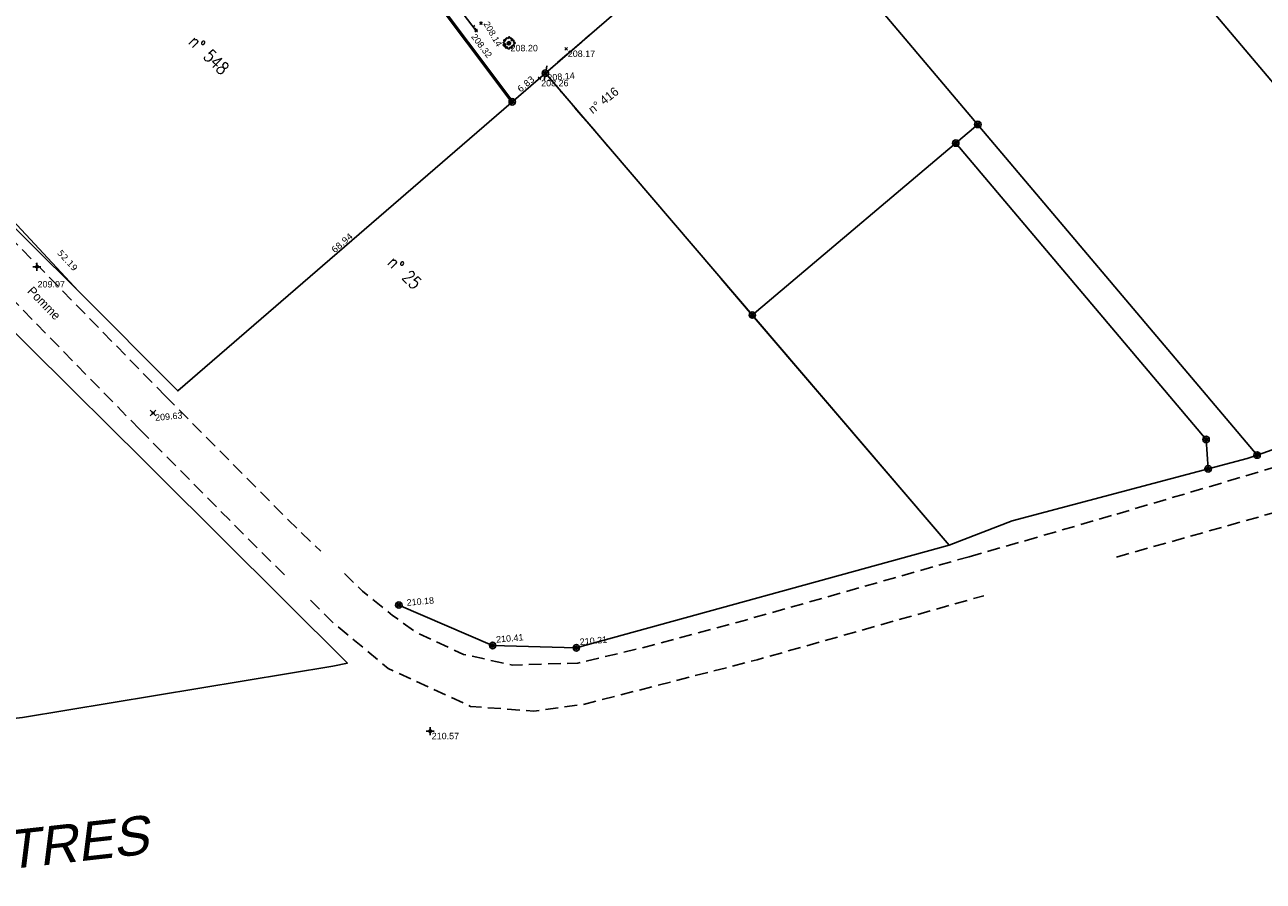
# Model space of a CAD drawing. Extents: x 1616800 to 1632437, y 2248456 to 2251974.
# Tile 234 of 256: x 1618044 to 1618237, y 2250972 to 2251105. Entities that reach past the tile are written whole.
import ezdxf
from ezdxf.enums import TextEntityAlignment as Align

# ---------------------------------------------------------------- set-up
doc = ezdxf.new("R2010")
doc.units = 0
doc.header["$LTSCALE"] = 2
doc.header["$PDMODE"] = 3
doc.header["$PDSIZE"] = 0.2
for name, pattern in [('Cadastre', [1.45, 1, -0.15, 0.15, -0.15]), ('CHEMIN', [1.5, 1, -0.5]), ('TR0', [0])]:
    doc.linetypes.add(name, pattern=pattern)
doc.layers.get('0').update_dxf_attribs({"linetype": 'CONTINUOUS'})
for name, color, linetype in [('BORNES', 8, 'CONTINUOUS'), ('CADRE', 7, 'CONTINUOUS'), ('X-PTS TOPO-TEXTE TOPOALT', 8, 'CONTINUOUS'), ('X-PTS TOPO-TOPOPOINT', 8, 'CONTINUOUS'), ('Y - FDP TOPO-COTATION', 8, 'CONTINUOUS'), ('Y - FDP TOPO-FOND _DE_PLAN', 251, 'CONTINUOUS'), ('Y - FDP TOPO-LIMITES', 8, 'CONTINUOUS'), ('Y - FDP TOPO-LIMITES_ 98061', 8, 'CONTINUOUS'), ('Y - FDP TOPO-LIMITES_08079', 8, 'CONTINUOUS'), ('Y - FDP TOPO-LIMITES_08316', 8, 'CONTINUOUS'), ('Y - FDP TOPO-LIMITES_12592', 8, 'CONTINUOUS'), ('Y-FDP TOPO-CADASTRE', 11, 'Cadastre'), ('Y-FDP TOPO-CADASTRE_NUMERO', 11, 'CONTINUOUS'), ('Y-FDP TOPO-TOP_BARBULE', 8, 'CONTINUOUS'), ('Y-FDP TOPO-TOP_BORNE', 8, 'CONTINUOUS'), ('Y-FDP TOPO-TOP_TALUS', 8, 'CONTINUOUS'), ('Y-FDP TOPO-TOP_VEGETATION_symb', 8, 'CONTINUOUS'), ('Y-FDP TOPO-TOP_VOIRIE', 8, 'CHEMIN')]:
    doc.layers.add(name, color=color, linetype=linetype)
doc.styles.add('COMPLEX', font='complex.shx')
doc.styles.get("Standard").update_dxf_attribs({"font": 'arial.ttf'})
doc.styles.add('Stylus Regular', font='stylu.ttf')
doc.styles.add('Verdana 2.0', font='verdana.ttf', dxfattribs={"width": 0.99, "height": 2})

# ---------------------------------------------------------------- blocks, each defined once
blk = doc.blocks.new('T007')
at = {"color": 0}
for p, q in [((-0.125, 0), (-0.625, 0)), ((0, 0.125), (0, 0.625)), ((0, 0), (0, 0)), ((0.125, 0), (0.625, 0)), ((0, -0.125), (0, -0.625))]:
    blk.add_line(p, q, dxfattribs=at)
blk = doc.blocks.new('TCPOINT')
at = {"color": 0}
blk.add_point((0, 0), dxfattribs=at)
at = {"layer": 'X-PTS TOPO-TEXTE TOPOALT'}
blk.add_attdef('ALT', text='', height=0.75, dxfattribs=at).set_placement((0.25, -0.25), align=Align.TOP_LEFT)
blk = doc.blocks.new('borne')
at = {"layer": 'BORNES', "color": 0}
for radius in [0.5, 0.25]:
    blk.add_circle((0, 0), radius, dxfattribs=at)
blk = doc.blocks.new('remembrement')
at = {"color": 0}
for p, q in [((0.38, 0.33, -10), (0.86, 0.76, -10)), ((-0.84, -0.75, -10), (-0.37, -0.34, -10))]:
    blk.add_line(p, q, dxfattribs=at)
for radius in [0.5, 0.25]:
    blk.add_circle((0, 0), radius, dxfattribs=at)
blk = doc.blocks.new('TCPOINT_2')
at = {"color": 0}
blk.add_point((0, 0), dxfattribs=at)
at = {"layer": 'X-PTS TOPO-TEXTE TOPOALT'}
blk.add_attdef('ALT', (0.25, 0.25), '', height=0.75, dxfattribs=at)
blk = doc.blocks.new('Arbre composé')
for centre, major_axis, start_param, end_param in [((-0.82, 0.1), (0.0621, 0.0621), 0.372067, 2.356194), ((-0.92, -0.06), (-0.114, 0.114), 4.443451, 5.394658), ((-0.72, 0.47), (-0.0621, 0.0621), 0.261799, 2.245927), ((-0.72, 0.47), (-0.0621, 0.0621), 4.560857, 6.544985), ((-0.74, 0.28), (-0.0756, 0.0756), 1.942863, 3.665191), ((-0.5, 0.25), (-0.256, 0.256), 1.472466, 2.237887), ((-0.74, 0.28), (0.0756, 0.0756), 5.235988, 6.958316), ((-0.56, 0.58), (-0.0756, 0.0756), 1.419265, 3.141593), ((-0.45, 0.67), (-0.0621, 0.0621), -0.261799, 1.722328), ((-0.5, 0.55), (-0.031, 0.031), 2.648002, 5.490599), ((-0.44, 0.4), (-0.243, 0.243), -1.12231, -0.636034), ((-0.29, 0.79), (0.0543, 0.0543), 6.27112, 9.712496), ((0, 0), (0.177, 0.177), 5.497787, 11.780972), ((-0.13, 0.86), (0.0756, 0.0756), 2.437811, 4.160139), ((-0.13, 0.86), (-0.0756, 0.0756), 2.589343, 4.311671), ((0.05, 0.93), (-0.0621, 0.0621), -0.814049, 1.170078), ((0.05, 0.93), (0.0621, 0.0621), 5.055805, 7.039932), ((0.23, 0.85), (-0.0756, 0.0756), 0.343416, 2.065744), ((0.23, 0.85), (0.0756, 0.0756), 3.63654, 5.358868), ((0.37, 0.75), (0.0611, 0.0611), 5.442007, 7.443818), ((0.42, 0.48), (-0.0439, 0.0439), -1.123056, 1.960793), ((0.45, 0.65), (0.162, 0.162), 3.648866, 4.555851), ((0.48, 0.62), (-0.0687, 0.0687), 1.943234, 4.662706), ((0.51, 0.73), (0.0414, 0.0414), 2.084224, 4.724816), ((0.66, 0.41), (0.0621, 0.0621), 6.021386, 8.005513), ((0.83, 0.21), (-0.0756, 0.0756), -0.67513, 1.047198), ((0.83, 0.21), (0.0756, 0.0756), 2.617994, 4.340322), ((0.72, 0.35), (-0.0738, 0.0738), 3.545603, 5.353199), ((0.91, 0.03), (0.0621, 0.0621), 5.497787, 7.481914), ((0.91, 0.03), (-0.0621, 0.0621), 1.942863, 3.926991), ((-0.76, -0.25), (-0.0867, 0.0867), 3.947739, 8.650944), ((-0.73, -0.41), (-0.0339, 0.0339), -0.091877, 2.941892), ((-0.62, -0.41), (-0.0621, 0.0621), 1.280346, 3.264473), ((-0.57, -0.19), (0.0595, 0.0595), 3.060826, 6.736019), ((-0.51, -0.46), (0.031, 0.031), 5.760943, 8.603541), ((-0.44, -0.69), (0.0621, 0.0621), 1.390613, 3.374741), ((-0.55, -0.52), (0.0756, 0.0756), 4.532206, 6.254534), ((-0.44, -0.69), (0.0621, 0.0621), 3.374741, 5.358868), ((-0.24, -0.71), (0.0756, 0.0756), 0.494947, 2.217275), ((-0.24, -0.71), (-0.0756, 0.0756), 3.485009, 5.207336), ((-0.07, -0.8), (0.0621, 0.0621), 1.914212, 3.89834), ((-0.02, -0.8), (0.069, 0.069), 3.361879, 4.78249), ((0.06, -0.78), (-0.0621, 0.0621), 2.356194, 4.340322), ((0.23, -0.7), (-0.0756, 0.0756), -0.523599, 1.198729), ((0.23, -0.7), (0.0756, 0.0756), 5.608055, 7.330383), ((0.43, -0.68), (-0.0621, 0.0621), 0.895666, 2.879793), ((0.54, -0.52), (-0.0756, 0.0756), 0, 1.722328), ((0.55, -0.45), (-0.0565, 0.0565), -1.34685, 0.669035), ((0.43, -0.68), (-0.0621, 0.0621), 2.879793, 4.863921), ((0.66, -0.33), (-0.0621, 0.0621), 1.419265, 3.403392), ((0.83, -0.15), (0.0756, 0.0756), 2.094395, 3.816723), ((0.83, -0.15), (-0.0756, 0.0756), -1.198729, 0.523599), ((0.74, -0.29), (0.0611, 0.0611), 3.899862, 5.901673)]:
    blk.add_ellipse(centre, major_axis=major_axis, ratio=1, start_param=start_param, end_param=end_param)

msp = doc.modelspace()

# ---------------------------------------------------------------- linework, layer by layer
at = {"layer": 'Y - FDP TOPO-FOND _DE_PLAN', "linetype": 'TR0'}
msp.add_lwpolyline([(1618006.6365, 2251092.599), (1618053.4377, 2251046.1086), (1618054.5014, 2251045.0393), (1618093.955, 2251005.8204), (1618091.6783, 2251005.3572), (1618043.264, 2250997.3238), (1617988.7767, 2250991.2518), (1617901.511, 2250985.0085), (1617894.4134, 2251084.7644), (1618006.6365, 2251092.599)], close=True, dxfattribs=at)
at = {"layer": 'Y - FDP TOPO-LIMITES', "flags": 128}
for points in [[(1618159.8898, 2251128.1121), (1618188.0254, 2251152.4292), (1618189.5386, 2251153.7374), (1618196.8589, 2251145.0181), (1618229.4013, 2251106.8301), (1618265.9976, 2251063.6014), (1618274.6116, 2251053.0419), (1618258.712, 2251046.3718), (1618235.8049, 2251038.2564)], [(1618124.8252, 2251097.8039), (1618159.8898, 2251128.1121), (1618235.8049, 2251038.2564), (1618234.2737, 2251037.7143), (1618197.5955, 2251027.9843), (1618187.7926, 2251024.1987)]]:
    msp.add_lwpolyline(points, close=True, dxfattribs=at)
at = {"layer": 'Y - FDP TOPO-LIMITES_ 98061', "flags": 128}
for points in [[(1618000.033, 2251119.6372), (1618010.804, 2251118.9442), (1618115.6175, 2251197.6704), (1618016.3138, 2251311.8142), (1617999.4777, 2251326.37), (1617969.9379, 2251352.0601), (1617934.7754, 2251382.3083), (1618000.3795, 2251451.6653), (1618016.0396, 2251467.7735), (1618112.1715, 2251442.2887), (1618276.1045, 2251385.219), (1618332.7249, 2251346.7882), (1618346.2552, 2251357.2778), (1618351.6069, 2251354.908), (1618148.3489, 2251202.3141), (1618189.5386, 2251153.7374), (1618188.0254, 2251152.4292), (1618159.8898, 2251128.1121), (1618124.8252, 2251097.8039), (1618067.4989, 2251048.255), (1618052.0285, 2251063.7931), (1618022.5176, 2251095.4882), (1618000.033, 2251119.6372)], [(1618135.6723, 2251107.1796), (1618159.8898, 2251128.1121), (1618235.8049, 2251038.2564), (1618234.2737, 2251037.7143), (1618197.5955, 2251027.9843), (1618187.7926, 2251024.1987), (1618152.236, 2251065.7623)]]:
    msp.add_lwpolyline(points, dxfattribs=at)
for points in [[(1617839.028, 2251281.8757), (1617957.6492, 2251163.9861), (1617972.2675, 2251149.4576), (1617987.9627, 2251132.6017), (1618000.033, 2251119.6372), (1618022.5176, 2251095.4882), (1618052.0285, 2251063.7931), (1618022.3498, 2251093.2164), (1617995.6481, 2251119.9194), (1617973.069, 2251141.5622), (1617904.3821, 2251209.8759), (1617835.737, 2251278.4233)], [(1618159.8898, 2251128.1121), (1618188.0254, 2251152.4292), (1618189.5386, 2251153.7374), (1618196.8589, 2251145.0181), (1618229.4013, 2251106.8301), (1618265.9976, 2251063.6014), (1618274.6116, 2251053.0419), (1618258.712, 2251046.3718), (1618235.8049, 2251038.2564)]]:
    msp.add_lwpolyline(points, close=True, dxfattribs=at)
at = {"layer": 'Y - FDP TOPO-LIMITES_08079'}
for p, q in [((1618157.086, 2251060.093), (1618192.2543, 2251089.8044)), ((1618227.8594, 2251040.6882), (1618228.1866, 2251036.0995))]:
    msp.add_line(p, q, dxfattribs=at)
at = {"layer": 'Y - FDP TOPO-LIMITES_08079', "flags": 128}
msp.add_lwpolyline([(1618188.8224, 2251086.9051), (1618227.8594, 2251040.6882)], dxfattribs=at)
at = {"layer": 'Y - FDP TOPO-LIMITES_08316'}
for p, q in [((1618152.236, 2251065.7623), (1618157.086, 2251060.093)), ((1618157.086, 2251060.093), (1618187.7926, 2251024.1987)), ((1618187.7926, 2251024.1987), (1618129.6429, 2251008.2041)), ((1618116.5933, 2251008.5703), (1618101.9652, 2251014.8764)), ((1618129.6429, 2251008.2041), (1618116.5933, 2251008.5703))]:
    msp.add_line(p, q, dxfattribs=at)
at = {"layer": 'Y - FDP TOPO-LIMITES_12592', "lineweight": 53, "flags": 128}
msp.add_lwpolyline([(1618032.143, 2251086.6511), (1618034.0704, 2251116.409), (1618077.708, 2251149.1856), (1618119.6572, 2251093.337)], dxfattribs=at)
at = {"layer": 'Y-FDP TOPO-CADASTRE', "flags": 128}
msp.add_lwpolyline([(1618134.5, 2251086.4947), (1618124.8252, 2251097.8039), (1618131.885, 2251103.9061)], dxfattribs=at)
at = {"layer": 'Y-FDP TOPO-TOP_BARBULE'}
for p, q in [((1618113.5577, 2251105.0559), (1618113.8111, 2251105.2492)), ((1618113.8609, 2251104.6583), (1618114.0117, 2251104.7733))]:
    msp.add_line(p, q, dxfattribs=at)
at = {"layer": 'Y-FDP TOPO-TOP_TALUS', "elevation": 201.34, "flags": 128}
msp.add_lwpolyline([(1618067.6896, 2251158.411), (1618070.1866, 2251156.487), (1618081.1276, 2251144.611), (1618090.8876, 2251134.286), (1618101.9106, 2251120.327), (1618114.0366, 2251104.428)], dxfattribs=at)
at = {"layer": 'Y-FDP TOPO-TOP_VOIRIE', "linetype": 'CHEMIN', "flags": 128}
for points in [[(1618061.5649, 2251042.2501), (1617986.9221, 2251118.6017)], [(1618030.6686, 2251083.168), (1618065.5804, 2251047.4351)], [(1618065.5804, 2251047.4351), (1618084.7609, 2251028.1082), (1618089.8243, 2251023.263)], [(1618061.5649, 2251042.2501), (1618079.6955, 2251023.9477), (1618084.5756, 2251019.1549)], [(1618093.4742, 2251019.7703), (1618096.3246, 2251017.0426), (1618101.0076, 2251013.2546), (1618104.6714, 2251010.6034), (1618112.0289, 2251007.1873), (1618119.7144, 2251005.515), (1618129.8957, 2251005.8306), (1618139.5314, 2251008.1117), (1618155.6655, 2251012.4351), (1618190.9023, 2251022.4131)], [(1618088.1734, 2251015.6214), (1618091.7943, 2251012.0651), (1618100.3182, 2251005.0013), (1618113.1526, 2250999.0724), (1618123.0397, 2250998.3308), (1618130.787, 2250999.3872), (1618157.8356, 2251006.3414), (1618193.2096, 2251016.3345)]]:
    msp.add_lwpolyline(points, dxfattribs=at)
at = {"layer": 'Y-FDP TOPO-TOP_VOIRIE'}
for points in [[(1618213.9456, 2251029.0611), (1618240.9386, 2251037.0697), (1618249.8614, 2251039.9353), (1618260.6973, 2251044.1143)], [(1618213.8934, 2251022.3671), (1618242.985, 2251030.555), (1618257.4072, 2251035.349)], [(1618190.9023, 2251022.4131), (1618199.6632, 2251024.9124), (1618213.9456, 2251029.0611)]]:
    msp.add_lwpolyline(points, dxfattribs=at)

# ---------------------------------------------------------------- block references
at = {"layer": 'CADRE', "color": 152}
for p, xscale, yscale, rotation in [((1618192.2599, 2251089.8092), 1.000005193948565, 1.000005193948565, 359.5529049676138), ((1618188.8224, 2251086.9051), 1.000005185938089, 1.000005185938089, 359.5529056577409)]:
    msp.add_blockref('borne', p, dxfattribs=dict(at, xscale=xscale, yscale=yscale, rotation=rotation))
at = {"layer": 'X-PTS TOPO-TOPOPOINT'}
ref = msp.add_blockref('TCPOINT_2', (1618114.7886, 2251105.607, 208.14), dxfattribs=dict(at, rotation=300.0049891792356))
ref.add_attrib('ALT', '208.14', (1618115.1301, 2251105.5155, 208.14), dxfattribs={"layer": 'X-PTS TOPO-TEXTE TOPOALT', "height": 1, "rotation": 300.004989})
ref = msp.add_blockref('TCPOINT', (1618114.0366, 2251104.428, 208.32), dxfattribs=dict(at, rotation=307.3323847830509))
ref.add_attrib('ALT', '208.32', dxfattribs={"layer": 'X-PTS TOPO-TEXTE TOPOALT', "height": 1, "rotation": 307.332385}).set_placement((1618113.9894, 2251104.0776, 208.32), align=Align.TOP_LEFT)
ref = msp.add_blockref('TCPOINT', (1618119.1316, 2251102.469, 208.2), dxfattribs=at)
ref.add_attrib('ALT', '208.20', dxfattribs={"layer": 'X-PTS TOPO-TEXTE TOPOALT', "height": 1, "rotation": 0}).set_placement((1618119.3816, 2251102.219, 208.2), align=Align.TOP_LEFT)
ref = msp.add_blockref('TCPOINT', (1618128.0646, 2251101.586, 208.17), dxfattribs=at)
ref.add_attrib('ALT', '208.17', dxfattribs={"layer": 'X-PTS TOPO-TEXTE TOPOALT', "height": 1, "rotation": 360}).set_placement((1618128.3146, 2251101.336, 208.17), align=Align.TOP_LEFT)
ref = msp.add_blockref('TCPOINT', (1618124.8252, 2251097.8039, 208.14), dxfattribs=dict(at, rotation=5.038038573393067))
ref.add_attrib('ALT', '208.14', dxfattribs={"layer": 'X-PTS TOPO-TEXTE TOPOALT', "height": 1, "rotation": 5.038039}).set_placement((1618125.0962, 2251097.5768, 208.14), align=Align.TOP_LEFT)
ref = msp.add_blockref('TCPOINT', (1618123.9156, 2251097.008, 208.26), dxfattribs=at)
ref.add_attrib('ALT', '208.26', dxfattribs={"layer": 'X-PTS TOPO-TEXTE TOPOALT', "height": 1, "rotation": 0}).set_placement((1618124.1656, 2251096.758, 208.26), align=Align.TOP_LEFT)
for p, rotation in [((1618119.6572, 2251093.337), 5.03803943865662), ((1618192.2543, 2251089.8044), 5.038027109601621), ((1618188.8224, 2251086.9051), 5.038027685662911), ((1618157.086, 2251060.093), 5.038032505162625), ((1618227.8594, 2251040.6882), 5.03802034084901), ((1618235.8049, 2251038.2564), 5.038018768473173), ((1618228.1866, 2251036.0995), 5.038020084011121)]:
    msp.add_blockref('TCPOINT', p, dxfattribs=dict(at, rotation=rotation))
ref = msp.add_blockref('TCPOINT', (1618045.5356, 2251067.623, 209.07), dxfattribs=at)
ref.add_attrib('ALT', '209.07', dxfattribs={"layer": 'X-PTS TOPO-TEXTE TOPOALT', "height": 1}).set_placement((1618045.6253, 2251065.3923, 209.07), align=Align.TOP_LEFT)
ref = msp.add_blockref('TCPOINT', (1618063.6447, 2251044.819, 209.63), dxfattribs=dict(at, rotation=5.038048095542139))
ref.add_attrib('ALT', '209.63', dxfattribs={"layer": 'X-PTS TOPO-TEXTE TOPOALT', "height": 1, "rotation": 5.038048}).set_placement((1618063.9157, 2251044.5919, 209.63), align=Align.TOP_LEFT)
ref = msp.add_blockref('TCPOINT', (1618101.9652, 2251014.8764, 210.18), dxfattribs=dict(at, rotation=5.0380411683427))
ref.add_attrib('ALT', '210.18', dxfattribs={"layer": 'X-PTS TOPO-TEXTE TOPOALT', "height": 1, "rotation": 5.038041}).set_placement((1618103.1444, 2251015.7462, 210.18), align=Align.TOP_LEFT)
ref = msp.add_blockref('TCPOINT', (1618116.5933, 2251008.5703, 210.41), dxfattribs=dict(at, rotation=5.038038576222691))
ref.add_attrib('ALT', '210.41', dxfattribs={"layer": 'X-PTS TOPO-TEXTE TOPOALT', "height": 1, "rotation": 5.038039}).set_placement((1618117.0925, 2251010.0012, 210.41), align=Align.TOP_LEFT)
ref = msp.add_blockref('TCPOINT', (1618129.6429, 2251008.2041, 210.21), dxfattribs=dict(at, rotation=5.038036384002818))
ref.add_attrib('ALT', '210.21', dxfattribs={"layer": 'X-PTS TOPO-TEXTE TOPOALT', "height": 1, "rotation": 5.038036}).set_placement((1618130.1421, 2251009.6349, 210.21), align=Align.TOP_LEFT)
ref = msp.add_blockref('TCPOINT', (1618106.842, 2250995.205, 210.57), dxfattribs=at)
ref.add_attrib('ALT', '210.57', dxfattribs={"layer": 'X-PTS TOPO-TEXTE TOPOALT', "height": 1}).set_placement((1618107.092, 2250994.955, 210.57), align=Align.TOP_LEFT)
at = {"layer": 'Y-FDP TOPO-TOP_BORNE', "color": 152}
for name, p, xscale, yscale, rotation in [('remembrement', (1618124.8252, 2251097.8039), 0.9999981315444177, 0.9999981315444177, 38.04981424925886), ('borne', (1618119.6572, 2251093.337), 0.9999981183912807, 0.9999981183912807, 38.04981497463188), ('borne', (1618157.0944, 2251060.0931, 1000), 1.000005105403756, 1.000005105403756, 359.552910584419), ('borne', (1618227.8594, 2251040.6882), 1.000005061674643, 1.000005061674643, 359.5528982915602), ('borne', (1618235.8133, 2251038.2565, 1000), 1.000005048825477, 1.000005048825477, 359.5528968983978), ('borne', (1618228.1866, 2251036.0995), 1.00000504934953, 1.00000504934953, 359.552898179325)]:
    msp.add_blockref(name, p, dxfattribs=dict(at, xscale=xscale, yscale=yscale, rotation=rotation))
at = {"layer": 'Y-FDP TOPO-TOP_BORNE'}
for p in [(1618045.5356, 2251067.623, 201.34), (1618106.842, 2250995.205)]:
    msp.add_blockref('T007', p, dxfattribs=at)
at = {"layer": 'Y-FDP TOPO-TOP_BORNE', "rotation": 314.9144280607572}
msp.add_blockref('T007', (1618063.6447, 2251044.819), dxfattribs=at)
at = {"layer": 'Y-FDP TOPO-TOP_BORNE'}
for p, xscale, yscale, rotation in [((1618101.9736, 2251014.8765, 1000), 1.00000498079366, 1.00000498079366, 359.5529194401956), ((1618116.6017, 2251008.5704, 1000), 1.000004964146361, 1.000004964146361, 359.5529168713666), ((1618129.6513, 2251008.2042, 1000), 1.000004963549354, 1.000004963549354, 359.5529144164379)]:
    msp.add_blockref('borne', p, dxfattribs=dict(at, xscale=xscale, yscale=yscale, rotation=rotation))
at = {"layer": 'Y-FDP TOPO-TOP_VEGETATION_symb'}
msp.add_blockref('Arbre composé', (1618119.1316, 2251102.469, 201.34), dxfattribs=at)

# ---------------------------------------------------------------- texts
at = {"layer": 'Y - FDP TOPO-COTATION', "style": 'Verdana 2.0', "width": 0.99}
for s, rotation, p in [('6.83', 40.837892, (1618122.0955, 2251095.7391)), ('68.94', 40.837896, (1618093.4323, 2251070.9646)), ('52.19', 312.639463, (1618049.9495, 2251068.2714))]:
    msp.add_text(s, height=1, rotation=rotation, dxfattribs=at).set_placement(p, align=Align.CENTER)
at = {"layer": 'Y - FDP TOPO-FOND _DE_PLAN', "oblique": 13.499996}
msp.add_text('CASTRES', height=6, rotation=6.361921, dxfattribs=at).set_placement((1618023.7869, 2250971.7441))
at = {"layer": 'Y-FDP TOPO-CADASTRE_NUMERO', "style": 'COMPLEX', "width": 0.8}
for s, p in [('n° 548', (1618069.0482, 2251102.5281)), ('n° 25', (1618100.0469, 2251068.1095))]:
    msp.add_text(s, height=2, rotation=315.424611, dxfattribs=at).set_placement(p)
at = {"layer": 'Y-FDP TOPO-CADASTRE_NUMERO', "style": 'Stylus Regular'}
msp.add_text('n° 416', height=1.375, rotation=38.051883, dxfattribs=at).set_placement((1618133.8757, 2251093.5717), align=Align.MIDDLE)
at = {"layer": 'Y-FDP TOPO-TOP_VOIRIE', "linetype": 'CHEMIN', "style": 'Stylus Regular'}
msp.add_text('Pomme', height=1.375, rotation=314.436689, dxfattribs=at).set_placement((1618046.645, 2251061.9321), align=Align.MIDDLE)

doc.saveas('drawing.dxf')
